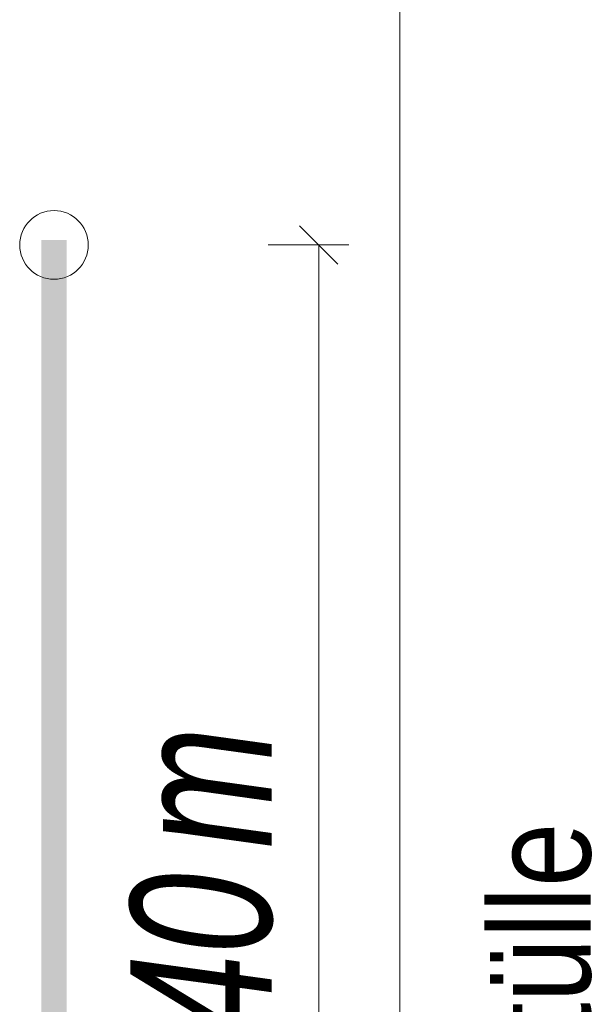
# Model space of a CAD drawing. Extents: x -500 to 300, y 62 to 1162.
# Tile 231 of 256: x 234 to 240, y 912 to 922. Entities that reach past the tile are written whole.
import ezdxf
from ezdxf.lldxf.tags import DXFTag

# ---------------------------------------------------------------- set-up
doc = ezdxf.new("R2010")
doc.units = 0
doc.layers.get('0').update_dxf_attribs({"lineweight": 13})
for name, color, linetype, lineweight, true_color in [('E_Aussparung Bemaßung-A06G93S68I', 5, 'Continuous', 9, 0x0000ff), ('E_Betonbaudose', 1, 'Continuous', 13, 0xff0000), ('E_Detail_Beschriftung', 7, 'Continuous', 13, 0x009900)]:
    doc.layers.add(name, color=color, linetype=linetype, lineweight=lineweight, true_color=true_color)
doc.layers.add('E_Detail_Linie_Text_Bem', color=7, linetype='Continuous', lineweight=13)
doc.styles.get("Standard").update_dxf_attribs({"font": 'ARIALN.TTF'})
tags = doc.linetypes.add('fein_strichliert-A06G93S58I', pattern=[4, 1, -2, 1]).pattern_tags.tags
tags[8:9] = [DXFTag(74, 4), DXFTag(75, 0), DXFTag(340, '0'), DXFTag(46, 0.0), DXFTag(50, 0.0), DXFTag(44, 0.0), DXFTag(45, 0.0)]
tags[6:7] = [DXFTag(74, 4), DXFTag(75, 0), DXFTag(340, '0'), DXFTag(46, 0.0), DXFTag(50, 0.0), DXFTag(44, 0.0), DXFTag(45, 0.0)]
tags[4:5] = [DXFTag(74, 4), DXFTag(75, 0), DXFTag(340, '0'), DXFTag(46, 0.0), DXFTag(50, 0.0), DXFTag(44, 0.0), DXFTag(45, 0.0)]

# ---------------------------------------------------------------- blocks, each defined once
blk = doc.blocks.new('Referenz-A06G93SG8I')
at = {"layer": 'E_Aussparung Bemaßung-A06G93S68I', "linetype": 'Continuous', "ltscale": 0.13}
for p, q in [((237.2762, 919.6914), (236.8943, 920.0732)), ((237.3853, 919.8823), (236.5853, 919.8823)), ((237.0853, 919.8823), (237.0853, 905.8823))]:
    blk.add_line(p, q, dxfattribs=at)
at = {"layer": 'E_Betonbaudose', "linetype": 'Continuous', "ltscale": 0.13}
blk.add_circle((234.4622, 919.8823), 0.34, dxfattribs=at)
at = {"layer": 'E_Detail_Linie_Text_Bem', "linetype": 'fein_strichliert-A06G93S58I', "ltscale": 0.65}
blk.add_line((237.8897, 903.0743), (237.8897, 955.9536), dxfattribs=at)
at = {"layer": 'E_Detail_Linie_Text_Bem', "linetype": 'Continuous', "ltscale": 0.13}
blk.add_solid([(234.5872, 919.9313), (234.5872, 904.1475), (234.3372, 919.9302), (234.3372, 904.1475)], dxfattribs=at)
at = {"layer": 'E_Aussparung Bemaßung-A06G93S68I', "linetype": 'Continuous', "ltscale": 0.13, "char_height": 1.4, "attachment_point": 1, "rotation": 90}
for s, insert in [('{\\W0.9;\\fArial Narrow|b0|i1;m}', (235.2186, 913.9032)), ('{\\W0.9;\\fArial Narrow|b0|i1;1,40 }', (235.2186, 910.8458))]:
    blk.add_mtext(s, dxfattribs=dict(at, insert=insert))
at = {"layer": 'E_Detail_Beschriftung', "linetype": 'Continuous', "ltscale": 0.13, "insert": (238.7791, 908.4881), "char_height": 1, "attachment_point": 1, "rotation": 90}
blk.add_mtext('{\\fArial Narrow;4x Endtülle}', dxfattribs=at)

msp = doc.modelspace()

# ---------------------------------------------------------------- block references
at = {"color": 8, "lineweight": 25, "ltscale": 0.25, "true_color": 0x808080}
msp.add_blockref('Referenz-A06G93SG8I', (0, 0), dxfattribs=at)

doc.saveas('drawing.dxf')
